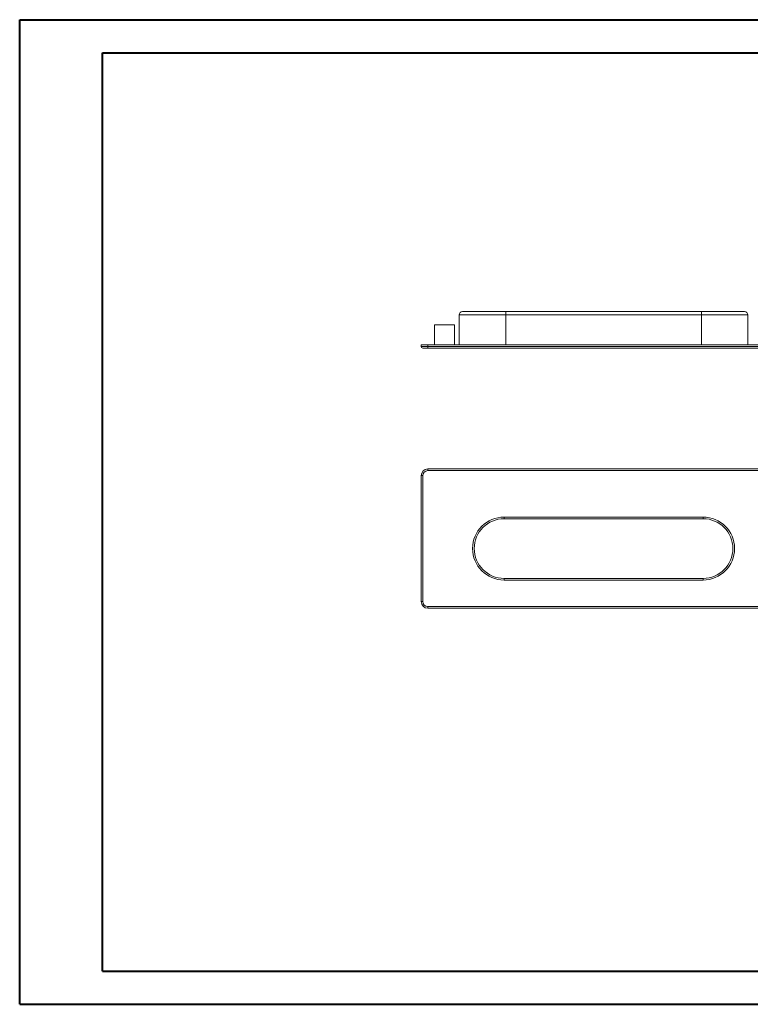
# Model space of a CAD drawing. Header units: millimetres. Extents: x 0 to 420, y 0 to 297.
# Tile 1 of 2: x 0 to 220, y 0 to 297. Entities that reach past the tile are written whole.
import ezdxf

# ---------------------------------------------------------------- set-up
doc = ezdxf.new("R2010")
doc.units = ezdxf.units.MM

msp = doc.modelspace()

# ---------------------------------------------------------------- linework, layer by layer
at = {"color": 7, "linetype": 'Continuous', "lineweight": 40}
for p, q in [((0.08, 0.21), (0.08, 297.21)), ((0.08, 297.21), (420.08, 297.21)), ((25.08, 10.21), (25.08, 287.21)), ((25.08, 287.21), (410.08, 287.21)), ((25.08, 10.21), (410.08, 10.21)), ((0.08, 0.21), (420.08, 0.21))]:
    msp.add_line(p, q, dxfattribs=at)
at = {"color": 7, "linetype": 'Continuous', "lineweight": 15}
for p, q in [((132.65, 208.15), (132.65, 199.15)), ((133.65, 209.15), (146.65, 209.15)), ((146.65, 208.15), (146.65, 209.15)), ((146.65, 209.15), (205.65, 209.15)), ((205.65, 208.15), (146.65, 208.15)), ((146.65, 199.15), (146.65, 208.15)), ((205.65, 209.15), (205.65, 208.15)), ((205.65, 209.15), (218.65, 209.15)), ((205.65, 199.15), (205.65, 208.15)), ((219.65, 199.15), (219.65, 208.15)), ((125.15, 205.15), (125.15, 199.15)), ((125.15, 205.15), (128.15, 205.15)), ((128.15, 205.15), (131.15, 205.15)), ((131.15, 199.15), (131.15, 205.15)), ((121.15, 198.65), (121.15, 199.15)), ((121.15, 199.15), (123.15, 199.15)), ((229.15, 199.15), (123.15, 199.15)), ((123.15, 199.15), (123.15, 198.65)), ((121.15, 198.65), (123.15, 198.65)), ((123.15, 198.15), (121.65, 198.15)), ((123.15, 198.65), (229.15, 198.65)), ((123.15, 198.15), (123.15, 198.65)), ((229.15, 198.15), (123.15, 198.15)), ((123.15, 161.19), (123.15, 161.69)), ((123.15, 161.69), (229.15, 161.69)), ((229.15, 161.19), (123.15, 161.19)), ((121.65, 159.69), (121.15, 159.69)), ((121.15, 121.69), (121.15, 159.69)), ((121.65, 159.69), (121.65, 121.69)), ((146.15, 147.19), (206.15, 147.19)), ((146.15, 147.19), (146.15, 146.69)), ((206.15, 146.69), (146.15, 146.69)), ((206.15, 147.19), (206.15, 146.69)), ((146.15, 128.69), (146.15, 128.19)), ((146.15, 128.69), (206.15, 128.69)), ((206.15, 128.19), (146.15, 128.19)), ((206.15, 128.69), (206.15, 128.19)), ((121.65, 121.69), (121.15, 121.69)), ((123.15, 120.19), (229.15, 120.19)), ((123.15, 119.69), (123.15, 120.19)), ((229.15, 119.69), (123.15, 119.69))]:
    msp.add_line(p, q, dxfattribs=at)
at = {"color": 8, "linetype": 'Continuous', "lineweight": 15}
for p, q in [((146.65, 208.15), (132.65, 208.15)), ((219.65, 208.15), (205.65, 208.15))]:
    msp.add_line(p, q, dxfattribs=at)
at = {"color": 7, "linetype": 'Continuous', "lineweight": 15}
for centre, radius, start, end in [((133.65, 208.15), 1, 90, 180), ((218.65, 208.15), 1, 0, 90), ((121.65, 198.65), 0.5, 180, 270), ((123.15, 159.69), 2, 90, 180), ((123.15, 159.69), 1.5, 90, 180), ((146.15, 137.69), 9.5, 90, 270), ((146.15, 137.69), 9, 90, 270), ((206.15, 137.69), 9.5, 270, 90), ((206.15, 137.69), 9, 270, 90), ((123.15, 121.69), 2, 180, 270), ((123.15, 121.69), 1.5, 180, 270)]:
    msp.add_arc(centre, radius, start, end, dxfattribs=at)

doc.saveas('drawing.dxf')
